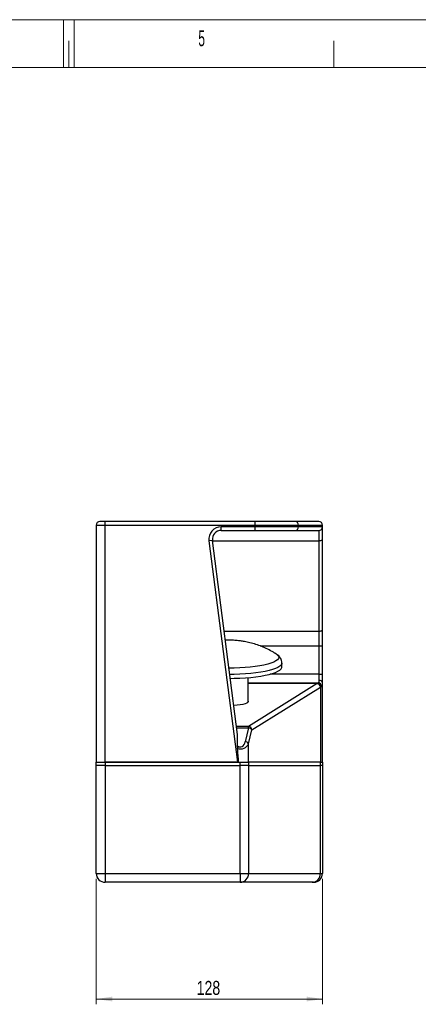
# Model space of a CAD drawing. Header units: millimetres. Extents: x 0 to 420, y 0 to 297.
# Tile 3 of 6: x 201 to 276, y 111 to 297. Entities that reach past the tile are written whole.
import ezdxf

# ---------------------------------------------------------------- set-up
doc = ezdxf.new("R2010")
doc.units = ezdxf.units.MM
doc.styles.add('SLDTEXTSTYLE0', font='TXT', dxfattribs={"width": 0.56})
doc.styles.add('SLDTEXTSTYLE2', font='TXT', dxfattribs={"width": 0.75})
doc.dimstyles.new('SLDDIMSTYLE0', dxfattribs={"dimtxt": 2.645833, "dimasz": 3, "dimexe": 0, "dimexo": 0.0625, "dimgap": 0.661458, "dimtad": 1, "dimlfac": 3, "dimrnd": 1e-09, "dimzin": 12, "dimdsep": 46, "dimtxsty": 'SLDTEXTSTYLE2', "dimsah": 1, "dimcen": 0.09, "dimadec": 0, "dimazin": 3, "dimtfac": 1, "dimtofl": 0, "dimtmove": 0, "dimatfit": 3, "dimfxl": 1, "dimfrac": 2, "dimtolj": 1, "dimtzin": 12, "dimarcsym": 0})

# ---------------------------------------------------------------- blocks, each defined once
blk = doc.blocks.new('_D_2')
at = {"color": 7, "linetype": 'Continuous', "lineweight": 0}
for p, q in [((215.15, 135.08), (215.15, 111.41)), ((257.82, 135.08), (257.82, 111.41)), ((257.82, 112.41), (215.15, 112.41))]:
    blk.add_line(p, q, dxfattribs=at)
at = {"color": 7, "linetype": 'Continuous', "lineweight": 18}
for points in [[(215.15, 112.41), (218.15, 111.96), (218.15, 112.86)], [(257.82, 112.41), (254.82, 112.86), (254.82, 111.96)]]:
    blk.add_solid(points, dxfattribs=at)
at = {"color": 7, "linetype": 'Continuous', "lineweight": 18, "insert": (234.09, 115.83), "char_height": 2.646, "attachment_point": 1, "style": 'SLDTEXTSTYLE2'}
blk.add_mtext('128', dxfattribs=at)

msp = doc.modelspace()

# ---------------------------------------------------------------- linework, layer by layer
at = {"color": 7, "linetype": 'Continuous', "lineweight": 18}
for p, q in [((-0.015, 297.0175), (419.985, 297.0175)), ((208.985, 288.0175), (208.985, 297.0175)), ((210.985, 288.0175), (210.985, 297.0175)), ((209.985, 288.0175), (209.985, 293.0175)), ((259.985, 288.0175), (259.985, 293.0175)), ((409.985, 288.0175), (9.985, 288.0175)), ((215.985, 288.0175), (409.985, 288.0175))]:
    msp.add_line(p, q, dxfattribs=at)
at = {"color": 7, "linetype": 'Continuous', "lineweight": 25}
for p, q in [((216.8159, 202.4147), (215.8159, 202.4147)), ((245.1492, 202.4147), (216.8159, 202.4147)), ((216.8159, 201.748), (216.8159, 202.4147)), ((245.1492, 201.748), (245.1492, 202.4147)), ((252.6289, 202.4147), (245.1492, 202.4147)), ((257.1492, 202.4147), (252.6289, 202.4147)), ((215.1492, 201.748), (216.8159, 201.748)), ((215.1492, 201.748), (215.1492, 157.0813)), ((216.8159, 157.0813), (216.8159, 201.748)), ((216.8159, 201.748), (245.1492, 201.748)), ((245.1492, 201.4147), (238.713, 201.4147)), ((238.713, 200.748), (238.713, 201.4147)), ((238.713, 200.748), (245.1492, 200.748)), ((245.1492, 201.4147), (245.1492, 201.748)), ((245.1492, 201.748), (253.2793, 201.748)), ((245.1492, 200.748), (245.1492, 201.4147)), ((253.2793, 201.4147), (245.1492, 201.4147)), ((245.1492, 200.748), (252.6289, 200.748)), ((252.6289, 200.748), (257.1492, 200.748)), ((253.2793, 201.4147), (253.2793, 201.748)), ((253.2793, 201.748), (257.8159, 201.748)), ((257.8159, 201.4147), (253.2793, 201.4147)), ((257.1492, 200.748), (257.1492, 198.8052)), ((257.8159, 201.4147), (257.8159, 201.748)), ((257.8159, 199.0833), (257.8159, 201.4147)), ((237.0602, 198.8667), (236.3991, 198.7808)), ((236.3991, 198.7808), (241.8146, 157.0813)), ((241.8159, 162.248), (237.0602, 198.8667)), ((257.1492, 198.8052), (257.1492, 181.7388)), ((257.8159, 182.0169), (257.8159, 199.0833)), ((257.8159, 178.9577), (257.8159, 182.0169)), ((257.1492, 181.7388), (257.1492, 178.9577)), ((257.1492, 178.9577), (257.8159, 178.9577)), ((257.1492, 178.9577), (257.1492, 173.6542)), ((257.8159, 173.6542), (257.8159, 178.9577)), ((250.1492, 175.0075), (250.1492, 175.739)), ((243.8076, 168.4443), (243.8076, 173.0013)), ((257.1492, 173.6542), (257.1492, 172.4878)), ((257.1492, 173.6542), (257.8159, 173.6542)), ((257.8159, 172.0212), (257.8159, 173.6542)), ((256.8042, 171.8601), (243.8649, 163.8059)), ((244.4932, 163.1549), (257.4325, 171.2091)), ((257.0028, 172.0063), (256.8994, 171.9246)), ((257.4325, 171.2091), (257.4325, 157.0813)), ((257.5383, 171.2736), (257.6532, 171.3471)), ((257.8159, 157.0813), (257.8159, 172.0212)), ((243.8649, 163.5247), (243.2478, 160.9146)), ((243.8649, 163.5247), (243.8649, 163.8059)), ((241.8159, 159.8135), (241.8159, 162.248)), ((243.8761, 160.5448), (244.4932, 163.1549)), ((241.8159, 159.8135), (241.8011, 159.6164)), ((243.8761, 157.0813), (243.8761, 160.5448)), ((215.1492, 157.0813), (216.8159, 157.0813)), ((215.1492, 156.4147), (215.1492, 157.0813)), ((216.8159, 156.4147), (215.1492, 156.4147)), ((215.1492, 136.0813), (215.1492, 156.4147)), ((241.8146, 157.0813), (216.8159, 157.0813)), ((216.8159, 157.0813), (216.8159, 156.4147)), ((216.8159, 157.0813), (242.3053, 157.0813)), ((216.8159, 156.4147), (242.3053, 156.4147)), ((216.8159, 156.4147), (216.8159, 136.0813)), ((242.3053, 157.0813), (243.8761, 157.0813)), ((242.3053, 156.4147), (242.3053, 157.0813)), ((243.8761, 156.4147), (242.3053, 156.4147)), ((242.3053, 136.0813), (242.3053, 156.4147)), ((257.4325, 157.0813), (243.8761, 157.0813)), ((243.8761, 157.0813), (243.8761, 156.4147)), ((243.8761, 156.4147), (257.4325, 156.4147)), ((243.8761, 156.4147), (243.8761, 136.0813)), ((257.4325, 157.0813), (257.8159, 157.0813)), ((257.4325, 156.4147), (257.4325, 157.0813)), ((257.8159, 156.4147), (257.4325, 156.4147)), ((257.4325, 136.0813), (257.4325, 156.4147)), ((257.8159, 157.0813), (257.8159, 156.4147)), ((257.8159, 156.4147), (257.8159, 136.0813)), ((215.1492, 136.0813), (216.8159, 136.0813)), ((216.8159, 136.0813), (242.3053, 136.0813)), ((216.8159, 136.0813), (216.8159, 134.4147)), ((242.3053, 136.0813), (242.3053, 134.4147)), ((242.3053, 136.0813), (243.8761, 136.0813)), ((243.8761, 136.0813), (257.4325, 136.0813)), ((257.4325, 136.0813), (257.8159, 136.0813)), ((242.3053, 134.4147), (216.8159, 134.4147)), ((255.8617, 134.4147), (242.3053, 134.4147)), ((256.1492, 134.4147), (255.8617, 134.4147))]:
    msp.add_line(p, q, dxfattribs=at)
at = {"color": 8, "linetype": 'Continuous', "lineweight": 25}
for p, q in [((237.0682, 198.8052), (257.1492, 198.8052)), ((239.2846, 181.7388), (257.1492, 181.7388)), ((246.0701, 178.9577), (257.1492, 178.9577)), ((257.1492, 173.6542), (247.9331, 173.6542)), ((243.8076, 172.0063), (257.0028, 172.0063)), ((243.8076, 171.9246), (256.8994, 171.9246)), ((243.8649, 163.8059), (241.6136, 163.8059)), ((241.6501, 163.5247), (243.8649, 163.5247))]:
    msp.add_line(p, q, dxfattribs=at)
at = {"color": 7, "linetype": 'Continuous', "lineweight": 25, "flags": 128}
for points in [[(257.1492, 198.8052), (257.2793, 198.8106), (257.4044, 198.8264), (257.5196, 198.8521), (257.6207, 198.8867), (257.7036, 198.9288), (257.7652, 198.9769), (257.8031, 199.0291), (257.8159, 199.0833)], [(257.1492, 181.7388), (257.2793, 181.7441), (257.4044, 181.76), (257.5196, 181.7857), (257.6207, 181.8203), (257.7036, 181.8624), (257.7652, 181.9105), (257.8031, 181.9627), (257.8159, 182.0169)], [(248.9722, 177.5246), (249.0567, 177.4739), (249.0611, 177.4711)], [(240.4387, 172.8528), (241.1796, 172.8634), (242.249, 172.8999), (243.2938, 172.9612), (244.3017, 173.0465), (245.2609, 173.1548), (246.1602, 173.2848), (246.989, 173.435), (247.7377, 173.6036), (248.3973, 173.7887), (248.9603, 173.9881), (249.42, 174.1994), (249.7709, 174.4202), (250.0091, 174.6479), (250.1317, 174.8798), (250.1492, 175.0075)], [(243.8076, 168.5508), (243.8122, 168.4621), (243.724, 168.3217), (243.5209, 168.1869), (243.2094, 168.0621), (242.7995, 167.9513), (242.3045, 167.8581), (241.7402, 167.7854), (241.1247, 167.7356), (241.1034, 167.7344)]]:
    msp.add_lwpolyline(points, dxfattribs=at)
at = {"color": 8, "linetype": 'Continuous', "lineweight": 25, "flags": 128}
for points in [[(249.0611, 177.4711), (249.3439, 177.2548), (249.5156, 177.0301), (249.5694, 176.8027), (249.5048, 176.5754), (249.3225, 176.3511), (249.0249, 176.1326), (248.6156, 175.9226), (248.0999, 175.7239), (247.4842, 175.5389), (246.7763, 175.3698), (245.985, 175.219), (245.1203, 175.0882), (244.1931, 174.979), (243.2151, 174.893), (242.1985, 174.831), (241.1561, 174.794), (240.1881, 174.7824)], [(250.1492, 175.7385), (250.1317, 175.6113), (250.0091, 175.3794), (249.7709, 175.1517), (249.42, 174.9309), (248.9603, 174.7196), (248.3973, 174.5202), (247.7377, 174.3351), (246.989, 174.1665), (246.1602, 174.0163), (245.2609, 173.8863), (244.3017, 173.778), (243.2938, 173.6927), (242.249, 173.6314), (241.1796, 173.5949), (240.3437, 173.5838)]]:
    msp.add_lwpolyline(points, dxfattribs=at)
at = {"color": 7, "linetype": 'Continuous', "lineweight": 25}
for centre, radius, start, end in [((215.8159, 201.748), 0.6667, 90, 180), ((252.6207, 201.756), 0.6587, 359.301413, 89.283948), ((257.1492, 201.748), 0.6667, 0, 90), ((238.713, 199.0813), 2.3333, 90, 187.399595), ((238.713, 199.0813), 1.6667, 90, 187.399595), ((252.6207, 201.4066), 0.6587, 270.716052, 0.698587), ((257.1492, 201.4147), 0.6667, 270, 0), ((256.7344, 171.1641), 0.6995, 3.693745, 84.275956), ((256.844, 171.2312), 0.6956, 3.493715, 85.432437), ((256.9724, 171.3258), 0.6812, 1.793146, 87.439283), ((257.2343, 171.8997), 0.5942, 11.799346, 98.227826), ((243.7951, 163.1098), 0.6995, 3.693745, 84.275956), ((243.7876, 162.6747), 0.8534, 34.234331, 84.807838), ((243.1705, 160.0647), 0.8534, 34.234331, 84.807838), ((216.8159, 136.0813), 1.6667, 180, 270), ((242.2559, 136.0348), 1.6209, 271.746141, 1.645686), ((255.8123, 136.0348), 1.6209, 271.746141, 1.645686), ((256.1492, 136.0813), 1.6667, 270, 0)]:
    msp.add_arc(centre, radius, start, end, dxfattribs=at)
for centre, major_axis, ratio, start_param, end_param in [((251.1492, 172.3028), (6, 0), 0.22075055, 5.94238359, 5.99358551), ((251.1492, 171.6518), (6.6667, 0), 0.1986755, 5.94238359, 5.99358551), ((242.3053, 161.0461), (1.6667, 0), 0.9, 4.40507715, 5.94238359), ((242.3053, 161.4159), (0, 1.5), 0.66666667, 2.63023582, 4.37158726)]:
    msp.add_ellipse(centre, major_axis=major_axis, ratio=ratio, start_param=start_param, end_param=end_param, dxfattribs=at)
for points, knots in [([(249.0217, 177.4827), (248.8732, 177.5793), (248.3805, 177.8999), (247.4963, 178.3602), (246.3848, 178.8603), (245.2609, 179.2651), (244.1624, 179.5763), (243.1927, 179.782), (242.3284, 179.9172), (241.48, 180.0079), (240.5317, 180.0651), (239.8524, 180.0433), (239.5063, 180.0321)], [0, 0, 0, 0, 0.05307916, 0.17624625, 0.29832995, 0.41840538, 0.53406644, 0.64042456, 0.71545034, 0.79629261, 0.89622317, 1, 1, 1, 1]), ([(250.1445, 175.7372), (250.1461, 175.7522), (250.1625, 175.9101), (250.0955, 176.2102), (249.9443, 176.5971), (249.7059, 176.9417), (249.3855, 177.2507), (249.1247, 177.4467), (248.9502, 177.5355), (248.9291, 177.5462)], [0, 0, 0, 0, 0.01756293, 0.18486149, 0.34698186, 0.52155485, 0.72212971, 0.96639387, 1, 1, 1, 1]), ([(257.1492, 172.4878), (257.1492, 172.4853), (257.1491, 172.356), (257.1367, 172.131), (257.0476, 172.048), (257.0028, 172.0063)], [0, 0, 0, 0, 0.009556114, 0.502157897, 1, 1, 1, 1]), ([(257.6532, 171.3471), (257.7035, 171.403), (257.8038, 171.5143), (257.8119, 171.8526), (257.8159, 172.0212)], [0, 0, 0, 0, 0.50170294, 1, 1, 1, 1]), ([(242.005, 157.0813), (241.9696, 157.5243), (241.902, 158.3694), (241.8336, 159.2144), (241.8011, 159.6164)], [0, 0, 0, 0, 0.52415388, 1, 1, 1, 1])]:
    msp.add_open_spline(points, degree=3, knots=knots, dxfattribs=at)

# ---------------------------------------------------------------- texts
at = {"color": 7, "linetype": 'Continuous', "lineweight": 0, "insert": (235.0225, 295.018), "char_height": 3, "attachment_point": 2, "style": 'SLDTEXTSTYLE0'}
msp.add_mtext('5', dxfattribs=at)

# ---------------------------------------------------------------- dimensions: what is measured, and where the dimension line sits
at = {"color": 7, "linetype": 'Continuous', "lineweight": 18}
dim = msp.add_linear_dim(base=(215.1492, 112.4147), p1=(257.8159, 136.0813), p2=(215.1492, 136.0813), dimstyle='SLDDIMSTYLE0', dxfattribs=at)
dim.commit()
dim.dimension.update_dxf_attribs({"geometry": '_D_2', "text_midpoint": (237.0268, 112.4147), "dimtype": 160})

doc.saveas('drawing.dxf')
